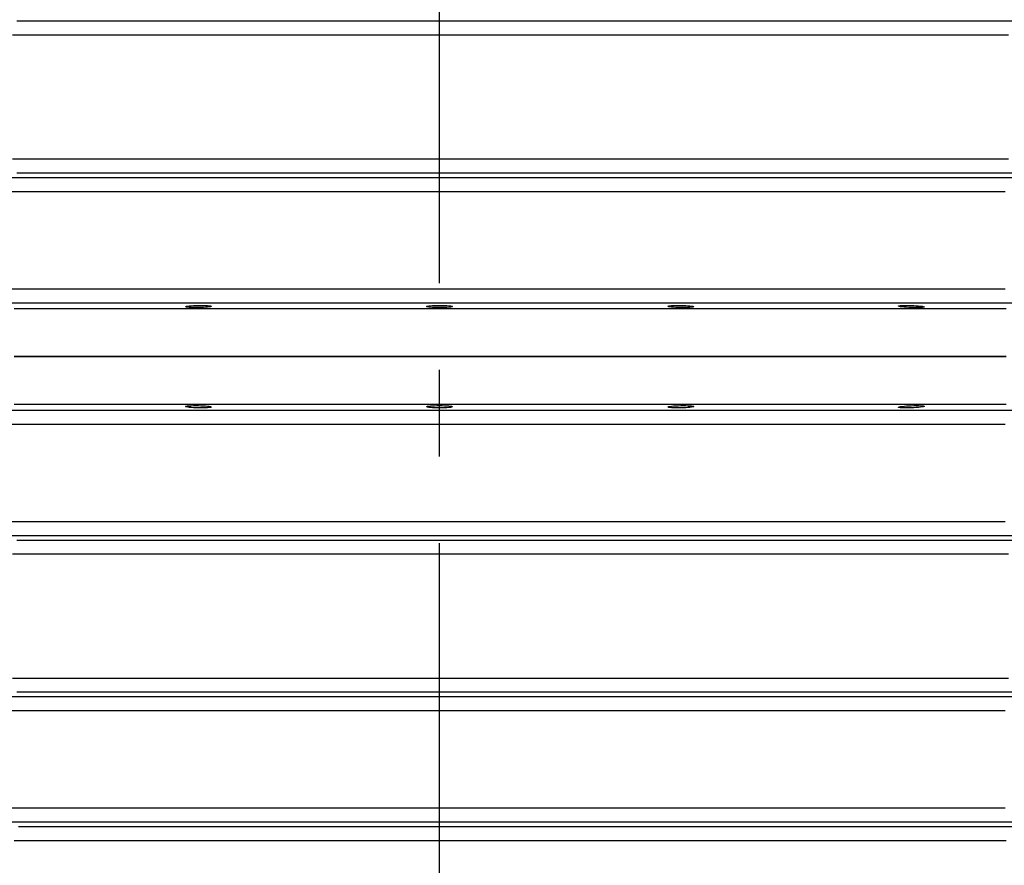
# Model space of a CAD drawing. Header units: millimetres. Extents: x 196 to 1773810, y -221320 to 153872.
# Tile 77 of 256: x 1115007 to 1115729, y -198737 to -198117. Entities that reach past the tile are written whole.
import ezdxf

# ---------------------------------------------------------------- set-up
doc = ezdxf.new("R2010")
doc.units = ezdxf.units.MM
doc.linetypes.add('CENTER', pattern=[50.8, 31.75, -6.35, 6.35, -6.35])
doc.layers.get('Defpoints').update_dxf_attribs({"lineweight": 18})
doc.layers.add('00_Основной', color=163, linetype='Continuous', lineweight=40)
doc.layers.add('ТМ-размеры', color=25, linetype='Continuous', lineweight=20)
doc.styles.add('SFINKS', font='SFINKS.shx', dxfattribs={"width": 0.7, "oblique": 15})
doc.dimstyles.new('кира-50', dxfattribs={"dimtxt": 150, "dimasz": 40, "dimexe": 15, "dimexo": 0, "dimgap": 20, "dimtad": 1, "dimdec": 0, "dimrnd": 5, "dimdsep": 46, "dimtxsty": 'SFINKS', "dimblk1": 'OBLIQUE', "dimblk2": 'OBLIQUE', "dimsah": 1, "dimcen": 2.5, "dimclrd": 252, "dimclre": 252, "dimclrt": 252, "dimadec": 0, "dimazin": 0, "dimtfac": 1, "dimtdec": 0, "dimtofl": 0, "dimtmove": 0, "dimatfit": 3, "dimldrblk": 'OBLIQUE', "dimfxl": 15, "dimtfill": 1, "dimtolj": 1, "dimtzin": 0, "dimlwd": 20, "dimlwe": 20, "dimarcsym": 0})

# ---------------------------------------------------------------- blocks, each defined once
blk = doc.blocks.new('_Oblique')
at = {"color": 0, "linetype": 'ByBlock', "lineweight": -2}
blk.add_line((-0.5, -0.5), (0.5, 0.5), dxfattribs=at)
blk = doc.blocks.new('*D46')
at = {"layer": 'Defpoints', "color": 0, "linetype": 'ByBlock', "lineweight": 50, "transparency": 16777216}
for p in [(1115314.64, -194978.27), (1115314.64, -203390.23), (1116748.98, -203390.23)]:
    blk.add_point(p, dxfattribs=at)
at = {"layer": 'ТМ-размеры', "color": 252, "linetype": 'ByBlock', "lineweight": 20, "transparency": 16777216}
for p, q in [((1115314.64, -194978.27), (1116763.98, -194978.27)), ((1116748.98, -194978.27), (1116748.98, -203390.23)), ((1115314.64, -203390.23), (1116763.98, -203390.23))]:
    blk.add_line(p, q, dxfattribs=at)
at = {"layer": 'ТМ-размеры', "color": 252, "linetype": 'ByBlock', "lineweight": 20, "transparency": 16777216, "xscale": 40, "yscale": 40, "zscale": 40}
for p, rotation in [((1116748.98, -194978.27), 90), ((1116748.98, -203390.23), 270)]:
    blk.add_blockref('_Oblique', p, dxfattribs=dict(at, rotation=rotation))
at = {"layer": 'ТМ-размеры', "color": 252, "linetype": 'ByBlock', "transparency": 16777216, "insert": (1116653.98, -199184.25), "char_height": 150, "attachment_point": 5, "rotation": 90, "style": 'SFINKS', "bg_fill": 3, "box_fill_scale": 1.1, "bg_fill_color": 256, "bg_fill_true_color": 13158600, "bg_fill_transparency": 0}
blk.add_mtext('\\A1;8410', dxfattribs=at)

msp = doc.modelspace()

# ---------------------------------------------------------------- linework, layer by layer
at = {"color": 252, "linetype": 'CENTER', "lineweight": 25, "ltscale": 10}
msp.add_line((1115314.64, -203390.23, 0.2), (1115314.64, -194978.28, 0.2), dxfattribs=at)
at = {"layer": '00_Основной', "color": 252, "lineweight": 25, "ltscale": 10, "elevation": 0.2}
for points in [[(1115746.86, -198118.21), (1115727.13, -198118.21), (1115707.12, -198118.21), (1115686.83, -198118.21), (1115666.3, -198118.21), (1115645.51, -198118.21), (1115624.5, -198118.21), (1115603.26, -198118.21), (1115581.84, -198118.21), (1115560.22, -198118.21), (1115538.45, -198118.21), (1115516.51, -198118.21), (1115494.44, -198118.21), (1115472.22, -198118.21), (1115449.92, -198118.21), (1115427.52, -198118.21), (1115405.03, -198118.21), (1115382.49, -198118.21), (1115359.9, -198118.21), (1115337.28, -198118.21), (1115314.65, -198118.21), (1115292, -198118.21), (1115269.38, -198118.21), (1115246.79, -198118.21), (1115224.25, -198118.21), (1115201.76, -198118.21), (1115179.36, -198118.21), (1115157.06, -198118.21), (1115134.84, -198118.21), (1115112.77, -198118.21), (1115090.83, -198118.21), (1115069.06, -198118.21), (1115047.44, -198118.21), (1115026.02, -198118.21), (1115004.78, -198118.21)], [(1115001.51, -198128.17), (1115022.97, -198128.17), (1115044.62, -198128.17), (1115066.46, -198128.17), (1115088.48, -198128.17), (1115110.64, -198128.17), (1115132.95, -198128.17), (1115155.39, -198128.17), (1115177.92, -198128.17), (1115200.57, -198128.17), (1115223.29, -198128.17), (1115246.07, -198128.17), (1115268.9, -198128.17), (1115291.76, -198128.17), (1115314.65, -198128.17), (1115337.52, -198128.17), (1115360.38, -198128.17), (1115383.21, -198128.17), (1115405.99, -198128.17), (1115428.71, -198128.17), (1115451.36, -198128.17), (1115473.89, -198128.17), (1115496.33, -198128.17), (1115518.64, -198128.17), (1115540.8, -198128.17), (1115562.82, -198128.17), (1115584.66, -198128.17), (1115606.31, -198128.17), (1115627.77, -198128.17), (1115649.01, -198128.17), (1115670.01, -198128.17), (1115690.76, -198128.17), (1115711.27, -198128.17), (1115731.49, -198128.17)], [(1115731.49, -198219.34), (1115711.27, -198219.34), (1115690.76, -198219.34), (1115670.01, -198219.34), (1115649.01, -198219.34), (1115627.77, -198219.34), (1115606.31, -198219.34), (1115584.66, -198219.34), (1115562.82, -198219.34), (1115540.8, -198219.34), (1115518.64, -198219.34), (1115496.33, -198219.34), (1115473.89, -198219.34), (1115451.36, -198219.34), (1115428.71, -198219.34), (1115405.99, -198219.34), (1115383.21, -198219.34), (1115360.38, -198219.34), (1115337.52, -198219.34), (1115314.65, -198219.34), (1115291.76, -198219.34), (1115268.9, -198219.34), (1115246.07, -198219.34), (1115223.29, -198219.34), (1115200.57, -198219.34), (1115177.92, -198219.34), (1115155.39, -198219.34), (1115132.95, -198219.34), (1115110.64, -198219.34), (1115088.48, -198219.34), (1115066.46, -198219.34), (1115044.62, -198219.34), (1115022.97, -198219.34), (1115001.51, -198219.34)], [(1115733.93, -198232.96), (1115715.78, -198232.96), (1115697.38, -198232.96), (1115678.73, -198232.96), (1115659.83, -198232.96), (1115640.71, -198232.96), (1115621.38, -198232.96), (1115601.85, -198232.96), (1115582.12, -198232.96), (1115562.23, -198232.96), (1115542.18, -198232.96), (1115521.97, -198232.96), (1115501.62, -198232.96), (1115481.16, -198232.96), (1115460.58, -198232.96), (1115439.91, -198232.96), (1115419.16, -198232.96), (1115398.34, -198232.96), (1115377.46, -198232.96), (1115356.54, -198232.96), (1115335.6, -198232.96), (1115314.65, -198232.96), (1115293.68, -198232.96), (1115272.74, -198232.96), (1115251.82, -198232.96), (1115230.94, -198232.96), (1115210.13, -198232.96), (1115189.37, -198232.96), (1115168.7, -198232.96), (1115148.12, -198232.96), (1115127.66, -198232.96), (1115107.31, -198232.96), (1115087.1, -198232.96), (1115067.05, -198232.96), (1115047.16, -198232.96), (1115027.43, -198232.96), (1115007.9, -198232.96), (1114988.57, -198232.96)], [(1115004.78, -198229.31), (1115026.02, -198229.31), (1115047.44, -198229.31), (1115069.06, -198229.31), (1115090.83, -198229.31), (1115112.77, -198229.31), (1115134.84, -198229.31), (1115157.06, -198229.31), (1115179.36, -198229.31), (1115201.76, -198229.31), (1115224.25, -198229.31), (1115246.79, -198229.31), (1115269.38, -198229.31), (1115292, -198229.31), (1115314.65, -198229.31), (1115337.28, -198229.31), (1115359.9, -198229.31), (1115382.49, -198229.31), (1115405.03, -198229.31), (1115427.52, -198229.31), (1115449.92, -198229.31), (1115472.22, -198229.31), (1115494.44, -198229.31), (1115516.51, -198229.31), (1115538.45, -198229.31), (1115560.22, -198229.31), (1115581.84, -198229.31), (1115603.26, -198229.31), (1115624.5, -198229.31), (1115645.51, -198229.31), (1115666.3, -198229.31), (1115686.83, -198229.31), (1115707.12, -198229.31), (1115727.13, -198229.31), (1115746.86, -198229.31)], [(1114992.2, -198242.92), (1115011.32, -198242.92), (1115030.63, -198242.92), (1115050.14, -198242.92), (1115069.8, -198242.92), (1115089.64, -198242.92), (1115109.63, -198242.92), (1115129.75, -198242.92), (1115149.98, -198242.92), (1115170.33, -198242.92), (1115190.76, -198242.92), (1115211.28, -198242.92), (1115231.87, -198242.92), (1115252.52, -198242.92), (1115273.2, -198242.92), (1115293.92, -198242.92), (1115314.65, -198242.92), (1115335.36, -198242.92), (1115356.08, -198242.92), (1115376.76, -198242.92), (1115397.41, -198242.92), (1115418, -198242.92), (1115438.52, -198242.92), (1115458.96, -198242.92), (1115479.3, -198242.92), (1115499.54, -198242.92), (1115519.65, -198242.92), (1115539.64, -198242.92), (1115559.48, -198242.92), (1115579.14, -198242.92), (1115598.65, -198242.92), (1115617.96, -198242.92), (1115637.09, -198242.92), (1115656, -198242.92), (1115674.68, -198242.92), (1115693.12, -198242.92), (1115711.32, -198242.92), (1115729.26, -198242.92)], [(1115729.26, -198314.6), (1115711.32, -198314.6), (1115693.12, -198314.6), (1115674.68, -198314.6), (1115656, -198314.6), (1115637.09, -198314.6), (1115617.96, -198314.6), (1115598.65, -198314.6), (1115579.14, -198314.6), (1115559.48, -198314.6), (1115539.64, -198314.6), (1115519.65, -198314.6), (1115499.54, -198314.6), (1115479.3, -198314.6), (1115458.96, -198314.6), (1115438.52, -198314.6), (1115418, -198314.6), (1115397.41, -198314.6), (1115376.76, -198314.6), (1115356.08, -198314.6), (1115335.36, -198314.6), (1115314.65, -198314.6), (1115293.92, -198314.6), (1115273.2, -198314.6), (1115252.52, -198314.6), (1115231.87, -198314.6), (1115211.28, -198314.6), (1115190.76, -198314.6), (1115170.33, -198314.6), (1115149.98, -198314.6), (1115129.75, -198314.6), (1115109.63, -198314.6), (1115089.64, -198314.6), (1115069.8, -198314.6), (1115050.14, -198314.6), (1115030.63, -198314.6), (1115011.32, -198314.6), (1114992.2, -198314.6)], [(1114988.57, -198324.56), (1115007.9, -198324.56), (1115027.43, -198324.56), (1115047.16, -198324.56), (1115067.05, -198324.56), (1115087.1, -198324.56), (1115107.31, -198324.56), (1115127.66, -198324.56), (1115148.12, -198324.56), (1115168.7, -198324.56), (1115189.37, -198324.56), (1115210.13, -198324.56), (1115230.94, -198324.56), (1115251.82, -198324.56), (1115272.74, -198324.56), (1115293.68, -198324.56), (1115314.65, -198324.56), (1115335.6, -198324.56), (1115356.54, -198324.56), (1115377.46, -198324.56), (1115398.34, -198324.56), (1115419.16, -198324.56), (1115439.91, -198324.56), (1115460.58, -198324.56), (1115481.16, -198324.56), (1115501.62, -198324.56), (1115521.97, -198324.56), (1115542.18, -198324.56), (1115562.23, -198324.56), (1115582.12, -198324.56), (1115601.85, -198324.56), (1115621.38, -198324.56), (1115640.71, -198324.56), (1115659.83, -198324.56), (1115678.73, -198324.56), (1115697.38, -198324.56), (1115715.78, -198324.56), (1115733.93, -198324.56)], [(1115314.65, -198329), (1115291.87, -198329), (1115269.11, -198329), (1115246.38, -198329), (1115223.7, -198329), (1115201.08, -198329), (1115178.54, -198329), (1115156.1, -198329), (1115133.76, -198329), (1115111.54, -198329), (1115089.46, -198329), (1115067.55, -198329), (1115045.8, -198329), (1115024.23, -198329), (1115002.86, -198329)], [(1115729.77, -198329), (1115709.62, -198329), (1115689.18, -198329), (1115668.5, -198329), (1115647.57, -198329), (1115626.42, -198329), (1115605.05, -198329), (1115583.49, -198329), (1115561.73, -198329), (1115539.82, -198329), (1115517.74, -198329), (1115495.52, -198329), (1115473.18, -198329), (1115450.74, -198329), (1115428.2, -198329), (1115405.58, -198329), (1115382.9, -198329), (1115360.17, -198329), (1115337.41, -198329), (1115314.65, -198329)], [(1115002.86, -198364), (1115024.23, -198364), (1115045.8, -198364), (1115067.55, -198364), (1115089.46, -198364), (1115111.54, -198364), (1115133.76, -198364), (1115156.1, -198364), (1115178.54, -198364), (1115201.08, -198364), (1115223.7, -198364), (1115246.38, -198364), (1115269.11, -198364), (1115291.87, -198364), (1115314.65, -198364)], [(1115314.65, -198364), (1115291.87, -198364), (1115269.11, -198364), (1115246.38, -198364), (1115223.7, -198364), (1115201.08, -198364), (1115178.54, -198364), (1115156.1, -198364), (1115133.76, -198364), (1115111.54, -198364), (1115089.46, -198364), (1115067.55, -198364), (1115045.8, -198364), (1115024.23, -198364), (1115002.86, -198364)], [(1115314.65, -198364), (1115337.41, -198364), (1115360.17, -198364), (1115382.9, -198364), (1115405.58, -198364), (1115428.2, -198364), (1115450.74, -198364), (1115473.18, -198364), (1115495.52, -198364), (1115517.74, -198364), (1115539.82, -198364), (1115561.73, -198364), (1115583.49, -198364), (1115605.05, -198364), (1115626.42, -198364), (1115647.57, -198364), (1115668.5, -198364), (1115689.18, -198364), (1115709.62, -198364), (1115729.77, -198364)], [(1115729.77, -198364), (1115709.62, -198364), (1115689.18, -198364), (1115668.5, -198364), (1115647.57, -198364), (1115626.42, -198364), (1115605.05, -198364), (1115583.49, -198364), (1115561.73, -198364), (1115539.82, -198364), (1115517.74, -198364), (1115495.52, -198364), (1115473.18, -198364), (1115450.74, -198364), (1115428.2, -198364), (1115405.58, -198364), (1115382.9, -198364), (1115360.17, -198364), (1115337.41, -198364), (1115314.65, -198364)], [(1115314.65, -198399.01), (1115291.87, -198399.01), (1115269.11, -198399.01), (1115246.38, -198399.01), (1115223.7, -198399.01), (1115201.08, -198399.01), (1115178.54, -198399.01), (1115156.1, -198399.01), (1115133.76, -198399.01), (1115111.54, -198399.01), (1115089.46, -198399.01), (1115067.55, -198399.01), (1115045.8, -198399.01), (1115024.23, -198399.01), (1115002.86, -198399.01)], [(1115729.77, -198399.01), (1115709.62, -198399.01), (1115689.18, -198399.01), (1115668.5, -198399.01), (1115647.57, -198399.01), (1115626.42, -198399.01), (1115605.05, -198399.01), (1115583.49, -198399.01), (1115561.73, -198399.01), (1115539.82, -198399.01), (1115517.74, -198399.01), (1115495.52, -198399.01), (1115473.18, -198399.01), (1115450.74, -198399.01), (1115428.2, -198399.01), (1115405.58, -198399.01), (1115382.9, -198399.01), (1115360.17, -198399.01), (1115337.41, -198399.01), (1115314.65, -198399.01)], [(1115733.93, -198403.45), (1115715.78, -198403.45), (1115697.38, -198403.45), (1115678.73, -198403.45), (1115659.83, -198403.45), (1115640.71, -198403.45), (1115621.38, -198403.45), (1115601.85, -198403.45), (1115582.12, -198403.45), (1115562.23, -198403.45), (1115542.18, -198403.45), (1115521.97, -198403.45), (1115501.62, -198403.45), (1115481.16, -198403.45), (1115460.58, -198403.45), (1115439.91, -198403.45), (1115419.16, -198403.45), (1115398.34, -198403.45), (1115377.46, -198403.45), (1115356.54, -198403.45), (1115335.6, -198403.45), (1115314.65, -198403.45), (1115293.68, -198403.45), (1115272.74, -198403.45), (1115251.82, -198403.45), (1115230.94, -198403.45), (1115210.13, -198403.45), (1115189.37, -198403.45), (1115168.7, -198403.45), (1115148.12, -198403.45), (1115127.66, -198403.45), (1115107.31, -198403.45), (1115087.1, -198403.45), (1115067.05, -198403.45), (1115047.16, -198403.45), (1115027.43, -198403.45), (1115007.9, -198403.45), (1114988.57, -198403.45)], [(1114992.2, -198413.42), (1115011.32, -198413.42), (1115030.63, -198413.42), (1115050.14, -198413.42), (1115069.8, -198413.42), (1115089.64, -198413.42), (1115109.63, -198413.42), (1115129.75, -198413.42), (1115149.98, -198413.42), (1115170.33, -198413.42), (1115190.76, -198413.42), (1115211.28, -198413.42), (1115231.87, -198413.42), (1115252.52, -198413.42), (1115273.2, -198413.42), (1115293.92, -198413.42), (1115314.65, -198413.42), (1115335.36, -198413.42), (1115356.08, -198413.42), (1115376.76, -198413.42), (1115397.41, -198413.42), (1115418, -198413.42), (1115438.52, -198413.42), (1115458.96, -198413.42), (1115479.3, -198413.42), (1115499.54, -198413.42), (1115519.65, -198413.42), (1115539.64, -198413.42), (1115559.48, -198413.42), (1115579.14, -198413.42), (1115598.65, -198413.42), (1115617.96, -198413.42), (1115637.09, -198413.42), (1115656, -198413.42), (1115674.68, -198413.42), (1115693.12, -198413.42), (1115711.32, -198413.42), (1115729.26, -198413.42)], [(1115729.26, -198485.08), (1115711.32, -198485.08), (1115693.12, -198485.08), (1115674.68, -198485.08), (1115656, -198485.08), (1115637.09, -198485.08), (1115617.96, -198485.08), (1115598.65, -198485.08), (1115579.14, -198485.08), (1115559.48, -198485.08), (1115539.64, -198485.08), (1115519.65, -198485.08), (1115499.54, -198485.08), (1115479.3, -198485.08), (1115458.96, -198485.08), (1115438.52, -198485.08), (1115418, -198485.08), (1115397.41, -198485.08), (1115376.76, -198485.08), (1115356.08, -198485.08), (1115335.36, -198485.08), (1115314.65, -198485.08), (1115293.92, -198485.08), (1115273.2, -198485.08), (1115252.52, -198485.08), (1115231.87, -198485.08), (1115211.28, -198485.08), (1115190.76, -198485.08), (1115170.33, -198485.08), (1115149.98, -198485.08), (1115129.75, -198485.08), (1115109.63, -198485.08), (1115089.64, -198485.08), (1115069.8, -198485.08), (1115050.14, -198485.08), (1115030.63, -198485.08), (1115011.32, -198485.08), (1114992.2, -198485.08)], [(1114988.57, -198495.05), (1115007.9, -198495.05), (1115027.43, -198495.05), (1115047.16, -198495.05), (1115067.05, -198495.05), (1115087.1, -198495.05), (1115107.31, -198495.05), (1115127.66, -198495.05), (1115148.12, -198495.05), (1115168.7, -198495.05), (1115189.37, -198495.05), (1115210.13, -198495.05), (1115230.94, -198495.05), (1115251.82, -198495.05), (1115272.74, -198495.05), (1115293.68, -198495.05), (1115314.65, -198495.05), (1115335.6, -198495.05), (1115356.54, -198495.05), (1115377.46, -198495.05), (1115398.34, -198495.05), (1115419.16, -198495.05), (1115439.91, -198495.05), (1115460.58, -198495.05), (1115481.16, -198495.05), (1115501.62, -198495.05), (1115521.97, -198495.05), (1115542.18, -198495.05), (1115562.23, -198495.05), (1115582.12, -198495.05), (1115601.85, -198495.05), (1115621.38, -198495.05), (1115640.71, -198495.05), (1115659.83, -198495.05), (1115678.73, -198495.05), (1115697.38, -198495.05), (1115715.78, -198495.05), (1115733.93, -198495.05)], [(1115746.86, -198498.7), (1115727.13, -198498.7), (1115707.12, -198498.7), (1115686.83, -198498.7), (1115666.3, -198498.7), (1115645.51, -198498.7), (1115624.5, -198498.7), (1115603.26, -198498.7), (1115581.84, -198498.7), (1115560.22, -198498.7), (1115538.45, -198498.7), (1115516.51, -198498.7), (1115494.44, -198498.7), (1115472.22, -198498.7), (1115449.92, -198498.7), (1115427.52, -198498.7), (1115405.03, -198498.7), (1115382.49, -198498.7), (1115359.9, -198498.7), (1115337.28, -198498.7), (1115314.65, -198498.7), (1115292, -198498.7), (1115269.38, -198498.7), (1115246.79, -198498.7), (1115224.25, -198498.7), (1115201.76, -198498.7), (1115179.36, -198498.7), (1115157.06, -198498.7), (1115134.84, -198498.7), (1115112.77, -198498.7), (1115090.83, -198498.7), (1115069.06, -198498.7), (1115047.44, -198498.7), (1115026.02, -198498.7), (1115004.78, -198498.7)], [(1115001.51, -198508.66), (1115022.97, -198508.66), (1115044.62, -198508.66), (1115066.46, -198508.66), (1115088.48, -198508.66), (1115110.64, -198508.66), (1115132.95, -198508.66), (1115155.39, -198508.66), (1115177.92, -198508.66), (1115200.57, -198508.66), (1115223.29, -198508.66), (1115246.07, -198508.66), (1115268.9, -198508.66), (1115291.76, -198508.66), (1115314.65, -198508.66), (1115337.52, -198508.66), (1115360.38, -198508.66), (1115383.21, -198508.66), (1115405.99, -198508.66), (1115428.71, -198508.66), (1115451.36, -198508.66), (1115473.89, -198508.66), (1115496.33, -198508.66), (1115518.64, -198508.66), (1115540.8, -198508.66), (1115562.82, -198508.66), (1115584.66, -198508.66), (1115606.31, -198508.66), (1115627.77, -198508.66), (1115649.01, -198508.66), (1115670.01, -198508.66), (1115690.76, -198508.66), (1115711.27, -198508.66), (1115731.49, -198508.66)], [(1115731.49, -198599.84), (1115711.27, -198599.84), (1115690.76, -198599.84), (1115670.01, -198599.84), (1115649.01, -198599.84), (1115627.77, -198599.84), (1115606.31, -198599.84), (1115584.66, -198599.84), (1115562.82, -198599.84), (1115540.8, -198599.84), (1115518.64, -198599.84), (1115496.33, -198599.84), (1115473.89, -198599.84), (1115451.36, -198599.84), (1115428.71, -198599.84), (1115405.99, -198599.84), (1115383.21, -198599.84), (1115360.38, -198599.84), (1115337.52, -198599.84), (1115314.65, -198599.84), (1115291.76, -198599.84), (1115268.9, -198599.84), (1115246.07, -198599.84), (1115223.29, -198599.84), (1115200.57, -198599.84), (1115177.92, -198599.84), (1115155.39, -198599.84), (1115132.95, -198599.84), (1115110.64, -198599.84), (1115088.48, -198599.84), (1115066.46, -198599.84), (1115044.62, -198599.84), (1115022.97, -198599.84), (1115001.51, -198599.84)], [(1115004.78, -198609.8), (1115026.02, -198609.8), (1115047.44, -198609.8), (1115069.06, -198609.8), (1115090.83, -198609.8), (1115112.77, -198609.8), (1115134.84, -198609.8), (1115157.06, -198609.8), (1115179.36, -198609.8), (1115201.76, -198609.8), (1115224.25, -198609.8), (1115246.79, -198609.8), (1115269.38, -198609.8), (1115292, -198609.8), (1115314.65, -198609.8), (1115337.28, -198609.8), (1115359.9, -198609.8), (1115382.49, -198609.8), (1115405.03, -198609.8), (1115427.52, -198609.8), (1115449.92, -198609.8), (1115472.22, -198609.8), (1115494.44, -198609.8), (1115516.51, -198609.8), (1115538.45, -198609.8), (1115560.22, -198609.8), (1115581.84, -198609.8), (1115603.26, -198609.8), (1115624.5, -198609.8), (1115645.51, -198609.8), (1115666.3, -198609.8), (1115686.83, -198609.8), (1115707.12, -198609.8), (1115727.13, -198609.8), (1115746.86, -198609.8)], [(1115733.93, -198613.46), (1115715.78, -198613.46), (1115697.38, -198613.46), (1115678.73, -198613.46), (1115659.83, -198613.46), (1115640.71, -198613.46), (1115621.38, -198613.46), (1115601.85, -198613.46), (1115582.12, -198613.46), (1115562.23, -198613.46), (1115542.18, -198613.46), (1115521.97, -198613.46), (1115501.62, -198613.46), (1115481.16, -198613.46), (1115460.58, -198613.46), (1115439.91, -198613.46), (1115419.16, -198613.46), (1115398.34, -198613.46), (1115377.46, -198613.46), (1115356.54, -198613.46), (1115335.6, -198613.46), (1115314.65, -198613.46), (1115293.68, -198613.46), (1115272.74, -198613.46), (1115251.82, -198613.46), (1115230.94, -198613.46), (1115210.13, -198613.46), (1115189.37, -198613.46), (1115168.7, -198613.46), (1115148.12, -198613.46), (1115127.66, -198613.46), (1115107.31, -198613.46), (1115087.1, -198613.46), (1115067.05, -198613.46), (1115047.16, -198613.46), (1115027.43, -198613.46), (1115007.9, -198613.46), (1114988.57, -198613.46)], [(1114992.2, -198623.42), (1115011.32, -198623.42), (1115030.63, -198623.42), (1115050.14, -198623.42), (1115069.8, -198623.42), (1115089.64, -198623.42), (1115109.63, -198623.42), (1115129.75, -198623.42), (1115149.98, -198623.42), (1115170.33, -198623.42), (1115190.76, -198623.42), (1115211.28, -198623.42), (1115231.87, -198623.42), (1115252.52, -198623.42), (1115273.2, -198623.42), (1115293.92, -198623.42), (1115314.65, -198623.42), (1115335.36, -198623.42), (1115356.08, -198623.42), (1115376.76, -198623.42), (1115397.41, -198623.42), (1115418, -198623.42), (1115438.52, -198623.42), (1115458.96, -198623.42), (1115479.3, -198623.42), (1115499.54, -198623.42), (1115519.65, -198623.42), (1115539.64, -198623.42), (1115559.48, -198623.42), (1115579.14, -198623.42), (1115598.65, -198623.42), (1115617.96, -198623.42), (1115637.09, -198623.42), (1115656, -198623.42), (1115674.68, -198623.42), (1115693.12, -198623.42), (1115711.32, -198623.42), (1115729.26, -198623.42)], [(1115729.26, -198695.09), (1115711.32, -198695.09), (1115693.12, -198695.09), (1115674.68, -198695.09), (1115656, -198695.09), (1115637.09, -198695.09), (1115617.96, -198695.09), (1115598.65, -198695.09), (1115579.14, -198695.09), (1115559.48, -198695.09), (1115539.64, -198695.09), (1115519.65, -198695.09), (1115499.54, -198695.09), (1115479.3, -198695.09), (1115458.96, -198695.09), (1115438.52, -198695.09), (1115418, -198695.09), (1115397.41, -198695.09), (1115376.76, -198695.09), (1115356.08, -198695.09), (1115335.36, -198695.09), (1115314.65, -198695.09), (1115293.92, -198695.09), (1115273.2, -198695.09), (1115252.52, -198695.09), (1115231.87, -198695.09), (1115211.28, -198695.09), (1115190.76, -198695.09), (1115170.33, -198695.09), (1115149.98, -198695.09), (1115129.75, -198695.09), (1115109.63, -198695.09), (1115089.64, -198695.09), (1115069.8, -198695.09), (1115050.14, -198695.09), (1115030.63, -198695.09), (1115011.32, -198695.09), (1114992.2, -198695.09)], [(1114988.57, -198705.05), (1115007.9, -198705.05), (1115027.43, -198705.05), (1115047.16, -198705.05), (1115067.05, -198705.05), (1115087.1, -198705.05), (1115107.31, -198705.05), (1115127.66, -198705.05), (1115148.12, -198705.05), (1115168.7, -198705.05), (1115189.37, -198705.05), (1115210.13, -198705.05), (1115230.94, -198705.05), (1115251.82, -198705.05), (1115272.74, -198705.05), (1115293.68, -198705.05), (1115314.65, -198705.05), (1115335.6, -198705.05), (1115356.54, -198705.05), (1115377.46, -198705.05), (1115398.34, -198705.05), (1115419.16, -198705.05), (1115439.91, -198705.05), (1115460.58, -198705.05), (1115481.16, -198705.05), (1115501.62, -198705.05), (1115521.97, -198705.05), (1115542.18, -198705.05), (1115562.23, -198705.05), (1115582.12, -198705.05), (1115601.85, -198705.05), (1115621.38, -198705.05), (1115640.71, -198705.05), (1115659.83, -198705.05), (1115678.73, -198705.05), (1115697.38, -198705.05), (1115715.78, -198705.05), (1115733.93, -198705.05)], [(1115745.08, -198708.7), (1115725.41, -198708.7), (1115705.47, -198708.7), (1115685.26, -198708.7), (1115664.79, -198708.7), (1115644.08, -198708.7), (1115623.14, -198708.7), (1115602, -198708.7), (1115580.67, -198708.7), (1115559.14, -198708.7), (1115537.45, -198708.7), (1115515.6, -198708.7), (1115493.63, -198708.7), (1115471.52, -198708.7), (1115449.31, -198708.7), (1115427.01, -198708.7), (1115404.62, -198708.7), (1115382.18, -198708.7), (1115359.69, -198708.7), (1115337.17, -198708.7), (1115314.65, -198708.7), (1115292.11, -198708.7), (1115269.59, -198708.7), (1115247.1, -198708.7), (1115224.66, -198708.7), (1115202.28, -198708.7), (1115179.97, -198708.7), (1115157.76, -198708.7), (1115135.66, -198708.7), (1115113.68, -198708.7), (1115091.83, -198708.7), (1115070.14, -198708.7), (1115048.61, -198708.7), (1115027.28, -198708.7), (1115006.14, -198708.7)], [(1115002.86, -198718.67), (1115024.23, -198718.67), (1115045.8, -198718.67), (1115067.55, -198718.67), (1115089.46, -198718.67), (1115111.54, -198718.67), (1115133.76, -198718.67), (1115156.1, -198718.67), (1115178.54, -198718.67), (1115201.08, -198718.67), (1115223.7, -198718.67), (1115246.38, -198718.67), (1115269.11, -198718.67), (1115291.87, -198718.67), (1115314.65, -198718.67), (1115337.41, -198718.67), (1115360.17, -198718.67), (1115382.9, -198718.67), (1115405.58, -198718.67), (1115428.2, -198718.67), (1115450.74, -198718.67), (1115473.18, -198718.67), (1115495.52, -198718.67), (1115517.74, -198718.67), (1115539.82, -198718.67), (1115561.73, -198718.67), (1115583.49, -198718.67), (1115605.05, -198718.67), (1115626.42, -198718.67), (1115647.57, -198718.67), (1115668.5, -198718.67), (1115689.18, -198718.67), (1115709.62, -198718.67), (1115729.77, -198718.67)]]:
    msp.add_lwpolyline(points, dxfattribs=at)
for points in [[(1115131.22, -198326.8), (1115132.66, -198326.68), (1115134.31, -198326.58), (1115136.1, -198326.49), (1115137.95, -198326.45), (1115139.78, -198326.42), (1115141.58, -198326.44), (1115143.22, -198326.49), (1115144.65, -198326.56), (1115145.82, -198326.66), (1115146.7, -198326.79), (1115147.23, -198326.93), (1115147.42, -198327.08), (1115147.23, -198327.25), (1115146.67, -198327.41), (1115145.79, -198327.56), (1115144.62, -198327.72), (1115143.2, -198327.83), (1115141.53, -198327.94), (1115139.74, -198328.02), (1115137.9, -198328.07), (1115136.06, -198328.08), (1115134.26, -198328.07), (1115132.61, -198328.03), (1115131.18, -198327.96), (1115130, -198327.84), (1115129.13, -198327.73), (1115128.59, -198327.58), (1115128.41, -198327.44), (1115128.61, -198327.27), (1115129.16, -198327.11), (1115130.03, -198326.94)], [(1115307.93, -198326.68), (1115309.37, -198326.56), (1115311.04, -198326.49), (1115312.81, -198326.44), (1115314.66, -198326.42), (1115316.5, -198326.44), (1115318.29, -198326.49), (1115319.95, -198326.56), (1115321.38, -198326.68), (1115322.54, -198326.8), (1115323.41, -198326.94), (1115323.96, -198327.1), (1115324.14, -198327.27), (1115323.96, -198327.42), (1115323.41, -198327.58), (1115322.52, -198327.72), (1115321.35, -198327.84), (1115319.92, -198327.94), (1115318.26, -198328.03), (1115316.47, -198328.07), (1115314.63, -198328.08), (1115312.78, -198328.07), (1115311.01, -198328.03), (1115309.34, -198327.94), (1115307.92, -198327.84), (1115306.73, -198327.72), (1115305.86, -198327.58), (1115305.32, -198327.42), (1115305.14, -198327.25), (1115305.32, -198327.1), (1115305.87, -198326.94), (1115306.74, -198326.8)], [(1115484.64, -198326.56), (1115486.08, -198326.49), (1115487.75, -198326.44), (1115489.54, -198326.42), (1115491.38, -198326.45), (1115493.22, -198326.49), (1115495.02, -198326.58), (1115496.67, -198326.68), (1115498.09, -198326.8), (1115499.26, -198326.96), (1115500.14, -198327.11), (1115500.69, -198327.27), (1115500.87, -198327.44), (1115500.69, -198327.59), (1115500.14, -198327.73), (1115499.26, -198327.86), (1115498.08, -198327.96), (1115496.65, -198328.03), (1115495, -198328.07), (1115493.2, -198328.08), (1115491.36, -198328.07), (1115489.53, -198328.02), (1115487.74, -198327.94), (1115486.07, -198327.83), (1115484.64, -198327.7), (1115483.46, -198327.56), (1115482.58, -198327.41), (1115482.05, -198327.25), (1115481.86, -198327.08), (1115482.05, -198326.93), (1115482.6, -198326.79), (1115483.47, -198326.66)], [(1115653.65, -198326.48), (1115655.09, -198326.44), (1115656.76, -198326.42), (1115658.54, -198326.45), (1115660.38, -198326.49), (1115662.22, -198326.58), (1115664.01, -198326.69), (1115665.66, -198326.82), (1115667.09, -198326.96), (1115668.26, -198327.11), (1115669.13, -198327.28), (1115669.68, -198327.44), (1115669.87, -198327.59), (1115669.68, -198327.73), (1115669.13, -198327.86), (1115668.26, -198327.96), (1115667.09, -198328.03), (1115665.66, -198328.07), (1115664, -198328.08), (1115662.2, -198328.07), (1115660.37, -198328.02), (1115658.52, -198327.93), (1115656.74, -198327.83), (1115655.08, -198327.7), (1115653.65, -198327.56), (1115652.47, -198327.39), (1115651.59, -198327.24), (1115651.04, -198327.07), (1115650.87, -198326.93), (1115651.04, -198326.79), (1115651.59, -198326.66), (1115652.47, -198326.55)], [(1115131.22, -198401.21), (1115130.03, -198401.05), (1115129.16, -198400.9), (1115128.61, -198400.74), (1115128.41, -198400.57), (1115128.59, -198400.43), (1115129.13, -198400.28), (1115130, -198400.16), (1115131.16, -198400.05), (1115132.58, -198399.98), (1115134.24, -198399.94), (1115136.03, -198399.92), (1115137.88, -198399.94), (1115139.74, -198400), (1115141.53, -198400.06), (1115143.18, -198400.16), (1115144.61, -198400.29), (1115145.79, -198400.43), (1115146.67, -198400.6), (1115147.22, -198400.76), (1115147.42, -198400.91), (1115147.25, -198401.07), (1115146.71, -198401.22), (1115145.84, -198401.35), (1115144.66, -198401.45), (1115143.24, -198401.52), (1115141.58, -198401.58), (1115139.8, -198401.59), (1115137.95, -198401.56), (1115136.11, -198401.52), (1115134.32, -198401.44), (1115132.66, -198401.34)], [(1115307.93, -198401.34), (1115306.76, -198401.21), (1115305.87, -198401.07), (1115305.32, -198400.91), (1115305.14, -198400.76), (1115305.32, -198400.59), (1115305.87, -198400.43), (1115306.73, -198400.29), (1115307.9, -198400.16), (1115309.33, -198400.06), (1115310.96, -198399.98), (1115312.77, -198399.94), (1115314.62, -198399.92), (1115316.47, -198399.94), (1115318.26, -198399.98), (1115319.91, -198400.06), (1115321.35, -198400.16), (1115322.52, -198400.29), (1115323.4, -198400.43), (1115323.95, -198400.59), (1115324.14, -198400.74), (1115323.96, -198400.91), (1115323.42, -198401.07), (1115322.55, -198401.21), (1115321.39, -198401.34), (1115319.95, -198401.45), (1115318.3, -198401.52), (1115316.51, -198401.58), (1115314.66, -198401.59), (1115312.83, -198401.58), (1115311.04, -198401.52), (1115309.37, -198401.45)], [(1115484.64, -198401.45), (1115483.47, -198401.35), (1115482.6, -198401.22), (1115482.05, -198401.08), (1115481.86, -198400.93), (1115482.05, -198400.76), (1115482.6, -198400.6), (1115483.46, -198400.45), (1115484.63, -198400.3), (1115486.06, -198400.18), (1115487.7, -198400.06), (1115489.5, -198400), (1115491.35, -198399.94), (1115493.2, -198399.92), (1115495, -198399.94), (1115496.65, -198399.98), (1115498.08, -198400.05), (1115499.25, -198400.15), (1115500.12, -198400.28), (1115500.67, -198400.42), (1115500.87, -198400.57), (1115500.69, -198400.73), (1115500.15, -198400.9), (1115499.28, -198401.05), (1115498.1, -198401.21), (1115496.67, -198401.34), (1115495.02, -198401.44), (1115493.22, -198401.52), (1115491.39, -198401.56), (1115489.54, -198401.59), (1115487.75, -198401.58), (1115486.1, -198401.52)], [(1115653.65, -198401.53), (1115652.47, -198401.46), (1115651.59, -198401.35), (1115651.04, -198401.22), (1115650.87, -198401.08), (1115651.04, -198400.94), (1115651.59, -198400.77), (1115652.47, -198400.62), (1115653.64, -198400.45), (1115655.06, -198400.3), (1115656.72, -198400.18), (1115658.51, -198400.08), (1115660.36, -198400), (1115662.2, -198399.94), (1115664, -198399.92), (1115665.65, -198399.94), (1115667.09, -198399.98), (1115668.26, -198400.05), (1115669.13, -198400.15), (1115669.68, -198400.28), (1115669.87, -198400.42), (1115669.68, -198400.56), (1115669.15, -198400.73), (1115668.27, -198400.88), (1115667.1, -198401.04), (1115665.66, -198401.2), (1115664.01, -198401.32), (1115662.23, -198401.44), (1115660.38, -198401.52), (1115658.55, -198401.56), (1115656.76, -198401.59), (1115655.09, -198401.58)]]:
    msp.add_lwpolyline(points, close=True, dxfattribs=at)

# ---------------------------------------------------------------- next in the draw order: dimensions: what is measured, and where the dimension line sits
at = {"layer": 'ТМ-размеры', "color": 3, "linetype": 'ByBlock'}
dim = msp.add_linear_dim(base=(1116748.98, -203390.23, 0.2), p1=(1115314.64, -194978.27, 0.2), p2=(1115314.64, -203390.23, 0.2), angle=90, dimstyle='кира-50', dxfattribs=at)
dim.commit()
dim.dimension.update_dxf_attribs({"geometry": '*D46', "text_midpoint": (1116653.98, -199184.25, 0.2)})

doc.saveas('drawing.dxf')
